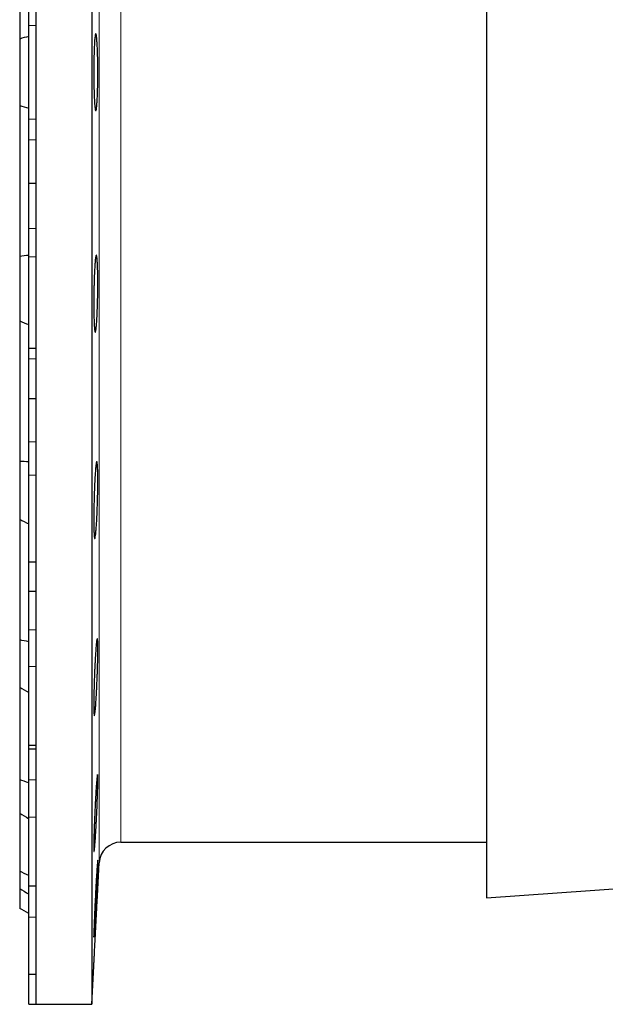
# Model space of a CAD drawing. Header units: millimetres. Extents: x 518 to 2665, y 122 to 2950.
# Tile 4 of 9: x 518 to 843, y 1885 to 2432. Entities that reach past the tile are written whole.
import ezdxf

# ---------------------------------------------------------------- set-up
doc = ezdxf.new("R2010")
doc.units = ezdxf.units.MM

msp = doc.modelspace()

# ---------------------------------------------------------------- linework, layer by layer
at = {"color": 7, "linetype": 'Continuous', "lineweight": 25}
for p, q in [((558.44, 2920.46), (558.44, 1885.46)), ((777.44, 2861.32), (777.44, 1944.61)), ((527.44, 2536.9), (527.44, 2402.96)), ((518.44, 2505.28), (518.44, 2421.44)), ((523.44, 2428.94), (523.44, 2440.44)), ((523.44, 2376.99), (523.44, 2428.94)), ((518.44, 2421.44), (518.44, 2384.49)), ((527.44, 2402.96), (527.44, 2269.03)), ((518.44, 2384.49), (518.44, 2300.65)), ((523.44, 2365.49), (523.44, 2376.99)), ((523.44, 2341.15), (523.44, 2365.49)), ((527.44, 2341.15), (523.44, 2341.15)), ((523.44, 2316.17), (523.44, 2341.15)), ((523.44, 2300.58), (523.44, 2316.17)), ((518.44, 2300.65), (518.44, 2264.97)), ((523.44, 2249.75), (523.44, 2300.58)), ((527.44, 2269.03), (527.44, 2144.21)), ((518.44, 2264.97), (518.44, 2186.84)), ((523.44, 2249.75), (527.44, 2249.75)), ((523.44, 2243.77), (523.44, 2249.75)), ((523.44, 2221.72), (523.44, 2243.77)), ((527.44, 2221.72), (523.44, 2221.72)), ((523.44, 2197.81), (523.44, 2221.72)), ((523.44, 2179.2), (523.44, 2197.81)), ((518.44, 2186.84), (518.44, 2154.84)), ((523.44, 2131.21), (523.44, 2179.2)), ((518.44, 2154.84), (518.44, 2087.76)), ((527.44, 2144.21), (527.44, 2037.04)), ((523.44, 2131.21), (527.44, 2131.21)), ((523.44, 2114.65), (523.44, 2131.21)), ((527.44, 2114.65), (523.44, 2114.65)), ((523.44, 2093.44), (523.44, 2114.65)), ((523.44, 2073.06), (523.44, 2093.44)), ((518.44, 2087.76), (518.44, 2061.63)), ((523.44, 2029.42), (523.44, 2073.06)), ((518.44, 2061.63), (518.44, 2010.15)), ((527.44, 2037.04), (527.44, 1954.8)), ((523.44, 2029.42), (527.44, 2029.42)), ((523.44, 2027.22), (523.44, 2029.42)), ((527.44, 2027.22), (523.44, 2027.22)), ((523.44, 2010.15), (523.44, 2027.22)), ((518.44, 2010.15), (518.44, 1991.68)), ((523.44, 1989.41), (523.44, 2010.15)), ((518.44, 1991.68), (518.44, 1959.32)), ((523.44, 1951.31), (523.44, 1989.41)), ((574.55, 1975.46), (777.44, 1975.46)), ((561.79, 1949.32), (562.56, 1964.09)), ((518.44, 1959.34), (518.44, 1949.76)), ((777.44, 1944.61), (1020.62, 1961.61)), ((527.44, 1954.8), (527.44, 1903.1)), ((518.44, 1949.76), (518.44, 1938.72)), ((523.44, 1951.31), (527.44, 1951.31)), ((523.44, 1933.94), (523.44, 1951.31)), ((523.44, 1902.21), (523.44, 1933.94)), ((527.44, 1903.1), (527.44, 1885.46)), ((558.44, 1885.46), (559.55, 1906.61)), ((523.44, 1902.21), (527.44, 1902.21)), ((523.44, 1885.46), (523.44, 1902.21)), ((523.44, 1885.46), (527.44, 1885.46)), ((527.44, 1885.46), (558.44, 1885.46))]:
    msp.add_line(p, q, dxfattribs=at)
at = {"color": 8, "linetype": 'Continuous', "lineweight": 18}
for p, q in [((562.56, 2402.96), (562.56, 2841.84)), ((574.55, 2830.46), (574.55, 1975.46)), ((527.44, 2428.94), (523.44, 2428.94)), ((562.56, 1964.09), (562.56, 2402.96)), ((527.44, 2376.99), (523.44, 2376.99)), ((527.44, 2365.49), (523.44, 2365.49)), ((527.44, 2316.17), (523.44, 2316.17)), ((527.44, 2300.58), (523.44, 2300.58)), ((527.44, 2243.77), (523.44, 2243.77)), ((527.44, 2197.81), (523.44, 2197.81)), ((527.44, 2179.2), (523.44, 2179.2)), ((527.44, 2093.44), (523.44, 2093.44)), ((527.44, 2073.06), (523.44, 2073.06)), ((527.44, 2010.15), (523.44, 2010.15)), ((527.44, 1989.41), (523.44, 1989.41)), ((527.44, 1933.94), (523.44, 1933.94))]:
    msp.add_line(p, q, dxfattribs=at)
at = {"color": 7, "linetype": 'Continuous', "lineweight": 25}
msp.add_arc((574.55, 1963.46), 12, 90, 177, dxfattribs=at)
for points in [[(523.44, 2422.82), (521.76, 2422.44), (520.09, 2421.98), (518.44, 2421.44)], [(518.44, 2384.49), (520.09, 2383.95), (521.76, 2383.49), (523.44, 2383.11)], [(523.44, 2301.25), (521.76, 2301.13), (520.09, 2300.94), (518.44, 2300.65)], [(518.44, 2264.97), (520.09, 2264.2), (521.76, 2263.52), (523.44, 2262.9)], [(523.44, 2186.62), (521.76, 2186.77), (520.09, 2186.84), (518.44, 2186.84)], [(518.44, 2154.84), (520.09, 2153.91), (521.76, 2153.04), (523.44, 2152.23)], [(523.44, 2086.73), (521.76, 2087.13), (520.09, 2087.48), (518.44, 2087.76)], [(518.44, 2061.63), (520.09, 2060.59), (521.76, 2059.6), (523.44, 2058.65)], [(523.44, 2008.39), (521.76, 2009.03), (520.09, 2009.62), (518.44, 2010.15)], [(518.44, 1991.68), (520.09, 1990.6), (521.76, 1989.55), (523.44, 1988.54)], [(523.44, 1956.94), (521.76, 1957.76), (520.09, 1958.56), (518.44, 1959.32)], [(518.44, 1949.76), (520.09, 1948.72), (521.76, 1947.69), (523.44, 1946.66)], [(523.44, 1935.89), (521.76, 1936.84), (520.09, 1937.79), (518.44, 1938.72)]]:
    msp.add_open_spline(points, degree=3, dxfattribs=at)
for points, knots in [([(561.45, 2387.83), (561.39, 2386.84), (561.33, 2385.95), (561.24, 2384.79), (561.21, 2384.44), (561.14, 2383.78), (561.11, 2383.47), (561.01, 2382.67), (560.93, 2382.27), (560.83, 2381.86), (560.79, 2381.76), (560.72, 2381.62), (560.68, 2381.59), (560.57, 2381.59), (560.5, 2381.73), (560.41, 2382.07), (560.39, 2382.15), (560.35, 2382.32), (560.34, 2382.41), (560.29, 2382.72), (560.22, 2383.19), (560.15, 2383.78), (560.11, 2384.28), (560.09, 2384.45), (560.06, 2384.81), (560.04, 2385), (559.97, 2385.98), (559.91, 2386.86), (559.84, 2388.34), (559.82, 2388.86), (559.78, 2389.68), (559.77, 2389.95), (559.75, 2390.52), (559.74, 2390.81), (559.69, 2392.26), (559.66, 2393.49), (559.62, 2395.43), (559.6, 2396.1), (559.58, 2397.44), (559.58, 2398.12), (559.56, 2400.17), (559.55, 2401.56), (559.55, 2403.68), (559.55, 2404.38), (559.56, 2405.77), (559.56, 2406.46), (559.58, 2407.83), (559.58, 2408.5), (559.61, 2409.84), (559.62, 2410.51), (559.66, 2412.46), (559.69, 2413.68), (559.75, 2415.43), (559.77, 2415.99), (559.82, 2417.08), (559.84, 2417.6), (559.92, 2419.08), (559.97, 2419.96), (560.06, 2421.13), (560.09, 2421.49), (560.15, 2422.15), (560.19, 2422.45), (560.25, 2422.98), (560.29, 2423.22), (560.34, 2423.52), (560.36, 2423.61), (560.39, 2423.78), (560.41, 2423.86), (560.5, 2424.2), (560.57, 2424.34), (560.68, 2424.34), (560.72, 2424.31), (560.77, 2424.2), (560.79, 2424.16), (560.83, 2424.06), (560.85, 2424), (560.94, 2423.65), (561.01, 2423.25), (561.09, 2422.58), (561.11, 2422.44), (561.14, 2422.14), (561.16, 2421.98), (561.21, 2421.49), (561.24, 2421.13), (561.34, 2419.97), (561.39, 2419.08), (561.47, 2417.59), (561.5, 2417.07), (561.55, 2415.99), (561.57, 2415.43), (561.61, 2414.27), (561.63, 2413.67), (561.67, 2412.44), (561.69, 2411.8), (561.73, 2409.85), (561.75, 2408.52), (561.77, 2406.46), (561.78, 2405.77), (561.79, 2404.36), (561.79, 2403.66), (561.79, 2401.57), (561.78, 2400.18), (561.76, 2398.12), (561.75, 2397.43), (561.73, 2396.09), (561.71, 2395.43), (561.69, 2394.14), (561.67, 2393.51), (561.63, 2392.28), (561.61, 2391.67), (561.55, 2389.92), (561.5, 2388.83), (561.45, 2387.83)], [0, 0, 0, 0, 0.03125, 0.03125, 0.046875, 0.046875, 0.0625, 0.0625, 0.09375, 0.09375, 0.109375, 0.109375, 0.125, 0.125, 0.15625, 0.15625, 0.164063, 0.164063, 0.171875, 0.171875, 0.1875, 0.203125, 0.203125, 0.210938, 0.210938, 0.21875, 0.21875, 0.25, 0.25, 0.265625, 0.265625, 0.273438, 0.273438, 0.28125, 0.28125, 0.3125, 0.3125, 0.328125, 0.328125, 0.34375, 0.34375, 0.375, 0.375, 0.390625, 0.390625, 0.40625, 0.40625, 0.421875, 0.421875, 0.4375, 0.4375, 0.46875, 0.46875, 0.484375, 0.484375, 0.5, 0.5, 0.53125, 0.53125, 0.546875, 0.546875, 0.5625, 0.5625, 0.578125, 0.578125, 0.585937, 0.585937, 0.59375, 0.59375, 0.625, 0.625, 0.640625, 0.640625, 0.648437, 0.648437, 0.65625, 0.65625, 0.6875, 0.6875, 0.695312, 0.695312, 0.703125, 0.703125, 0.71875, 0.71875, 0.75, 0.75, 0.765625, 0.765625, 0.78125, 0.78125, 0.796875, 0.796875, 0.8125, 0.8125, 0.84375, 0.84375, 0.859375, 0.859375, 0.875, 0.875, 0.90625, 0.90625, 0.921875, 0.921875, 0.9375, 0.9375, 0.953125, 0.953125, 0.96875, 0.96875, 1, 1, 1, 1]), ([(561.21, 2264.9), (561.14, 2263.9), (561.08, 2263.02), (560.97, 2261.86), (560.93, 2261.5), (560.86, 2260.84), (560.83, 2260.54), (560.72, 2259.74), (560.64, 2259.33), (560.53, 2258.92), (560.5, 2258.82), (560.43, 2258.68), (560.39, 2258.65), (560.29, 2258.65), (560.22, 2258.79), (560.14, 2259.13), (560.12, 2259.21), (560.09, 2259.38), (560.07, 2259.47), (560.03, 2259.78), (559.97, 2260.25), (559.92, 2260.84), (559.88, 2261.34), (559.86, 2261.51), (559.84, 2261.87), (559.83, 2262.06), (559.77, 2263.04), (559.73, 2263.92), (559.68, 2265.4), (559.66, 2265.92), (559.64, 2266.73), (559.63, 2267.01), (559.62, 2267.58), (559.61, 2267.87), (559.58, 2269.32), (559.57, 2270.55), (559.55, 2272.49), (559.55, 2273.16), (559.55, 2274.5), (559.55, 2275.18), (559.56, 2277.23), (559.57, 2278.62), (559.59, 2280.74), (559.61, 2281.44), (559.63, 2282.83), (559.64, 2283.52), (559.67, 2284.88), (559.69, 2285.56), (559.73, 2286.9), (559.75, 2287.57), (559.81, 2289.51), (559.86, 2290.74), (559.94, 2292.48), (559.97, 2293.05), (560.03, 2294.14), (560.06, 2294.66), (560.15, 2296.13), (560.22, 2297.02), (560.32, 2298.19), (560.36, 2298.55), (560.43, 2299.21), (560.46, 2299.51), (560.53, 2300.04), (560.57, 2300.28), (560.62, 2300.58), (560.64, 2300.67), (560.68, 2300.84), (560.7, 2300.92), (560.79, 2301.26), (560.86, 2301.4), (560.97, 2301.4), (561.01, 2301.37), (561.06, 2301.26), (561.08, 2301.22), (561.11, 2301.12), (561.13, 2301.06), (561.21, 2300.72), (561.27, 2300.31), (561.35, 2299.65), (561.36, 2299.51), (561.39, 2299.2), (561.41, 2299.05), (561.45, 2298.55), (561.47, 2298.19), (561.55, 2297.03), (561.59, 2296.15), (561.65, 2294.65), (561.67, 2294.13), (561.7, 2293.05), (561.71, 2292.49), (561.74, 2291.33), (561.75, 2290.74), (561.77, 2289.5), (561.77, 2288.86), (561.79, 2286.91), (561.79, 2285.58), (561.78, 2283.52), (561.78, 2282.83), (561.77, 2281.43), (561.76, 2280.72), (561.73, 2278.63), (561.7, 2277.24), (561.65, 2275.18), (561.63, 2274.49), (561.59, 2273.15), (561.57, 2272.49), (561.52, 2271.21), (561.5, 2270.58), (561.45, 2269.34), (561.42, 2268.74), (561.34, 2266.98), (561.27, 2265.89), (561.21, 2264.9)], [0, 0, 0, 0, 0.03125, 0.03125, 0.046875, 0.046875, 0.0625, 0.0625, 0.09375, 0.09375, 0.109375, 0.109375, 0.125, 0.125, 0.15625, 0.15625, 0.164062, 0.164062, 0.171875, 0.171875, 0.1875, 0.203125, 0.203125, 0.210937, 0.210937, 0.21875, 0.21875, 0.25, 0.25, 0.265625, 0.265625, 0.273437, 0.273437, 0.28125, 0.28125, 0.3125, 0.3125, 0.328125, 0.328125, 0.34375, 0.34375, 0.375, 0.375, 0.390625, 0.390625, 0.40625, 0.40625, 0.421875, 0.421875, 0.4375, 0.4375, 0.46875, 0.46875, 0.484375, 0.484375, 0.5, 0.5, 0.53125, 0.53125, 0.546875, 0.546875, 0.5625, 0.5625, 0.578125, 0.578125, 0.585937, 0.585937, 0.59375, 0.59375, 0.625, 0.625, 0.640625, 0.640625, 0.648437, 0.648437, 0.65625, 0.65625, 0.6875, 0.6875, 0.695312, 0.695312, 0.703125, 0.703125, 0.71875, 0.71875, 0.75, 0.75, 0.765625, 0.765625, 0.78125, 0.78125, 0.796875, 0.796875, 0.8125, 0.8125, 0.84375, 0.84375, 0.859375, 0.859375, 0.875, 0.875, 0.90625, 0.90625, 0.921875, 0.921875, 0.9375, 0.9375, 0.953125, 0.953125, 0.96875, 0.96875, 1, 1, 1, 1]), ([(560.93, 2150.35), (560.86, 2149.35), (560.79, 2148.46), (560.68, 2147.31), (560.64, 2146.95), (560.57, 2146.28), (560.53, 2145.98), (560.43, 2145.18), (560.36, 2144.78), (560.25, 2144.37), (560.22, 2144.26), (560.15, 2144.12), (560.12, 2144.09), (560.03, 2144.09), (559.97, 2144.22), (559.9, 2144.57), (559.89, 2144.64), (559.86, 2144.81), (559.85, 2144.91), (559.82, 2145.21), (559.77, 2145.68), (559.73, 2146.28), (559.7, 2146.77), (559.69, 2146.94), (559.68, 2147.3), (559.67, 2147.49), (559.63, 2148.47), (559.6, 2149.36), (559.58, 2150.83), (559.57, 2151.35), (559.56, 2152.17), (559.56, 2152.45), (559.55, 2153.01), (559.55, 2153.3), (559.55, 2154.75), (559.55, 2155.98), (559.56, 2157.92), (559.57, 2158.59), (559.58, 2159.94), (559.59, 2160.61), (559.63, 2162.66), (559.66, 2164.05), (559.71, 2166.17), (559.73, 2166.87), (559.77, 2168.26), (559.79, 2168.95), (559.84, 2170.32), (559.86, 2170.99), (559.92, 2172.33), (559.94, 2173), (560.03, 2174.94), (560.09, 2176.17), (560.19, 2177.91), (560.22, 2178.48), (560.29, 2179.57), (560.32, 2180.09), (560.43, 2181.57), (560.5, 2182.45), (560.61, 2183.62), (560.64, 2183.98), (560.72, 2184.64), (560.79, 2185.24), (560.86, 2185.71), (560.92, 2186.01), (560.93, 2186.11), (560.97, 2186.28), (560.99, 2186.36), (561.08, 2186.7), (561.14, 2186.84), (561.24, 2186.84), (561.27, 2186.81), (561.32, 2186.7), (561.33, 2186.66), (561.36, 2186.56), (561.38, 2186.5), (561.45, 2186.16), (561.5, 2185.76), (561.56, 2185.09), (561.57, 2184.95), (561.59, 2184.65), (561.6, 2184.49), (561.63, 2183.99), (561.65, 2183.63), (561.7, 2182.47), (561.73, 2181.59), (561.76, 2180.1), (561.77, 2179.57), (561.78, 2178.49), (561.78, 2177.93), (561.79, 2176.78), (561.79, 2176.18), (561.79, 2174.94), (561.78, 2174.3), (561.77, 2172.36), (561.75, 2171.02), (561.71, 2168.97), (561.7, 2168.28), (561.67, 2166.87), (561.65, 2166.17), (561.59, 2164.08), (561.55, 2162.69), (561.48, 2160.62), (561.45, 2159.94), (561.39, 2158.6), (561.36, 2157.94), (561.31, 2156.65), (561.27, 2156.02), (561.21, 2154.79), (561.18, 2154.19), (561.08, 2152.43), (561.01, 2151.34), (560.93, 2150.35)], [0, 0, 0, 0, 0.03125, 0.03125, 0.046875, 0.046875, 0.0625, 0.0625, 0.09375, 0.09375, 0.109375, 0.109375, 0.125, 0.125, 0.15625, 0.15625, 0.164063, 0.164063, 0.171875, 0.171875, 0.1875, 0.203125, 0.203125, 0.210938, 0.210938, 0.21875, 0.21875, 0.25, 0.25, 0.265625, 0.265625, 0.273437, 0.273437, 0.28125, 0.28125, 0.3125, 0.3125, 0.328125, 0.328125, 0.34375, 0.34375, 0.375, 0.375, 0.390625, 0.390625, 0.40625, 0.40625, 0.421875, 0.421875, 0.4375, 0.4375, 0.46875, 0.46875, 0.484375, 0.484375, 0.5, 0.5, 0.53125, 0.53125, 0.546875, 0.546875, 0.5625, 0.578125, 0.578125, 0.585937, 0.585937, 0.59375, 0.59375, 0.625, 0.625, 0.640625, 0.640625, 0.648437, 0.648437, 0.65625, 0.65625, 0.6875, 0.6875, 0.695312, 0.695312, 0.703125, 0.703125, 0.71875, 0.71875, 0.75, 0.75, 0.765625, 0.765625, 0.78125, 0.78125, 0.796875, 0.796875, 0.8125, 0.8125, 0.84375, 0.84375, 0.859375, 0.859375, 0.875, 0.875, 0.90625, 0.90625, 0.921875, 0.921875, 0.9375, 0.9375, 0.953125, 0.953125, 0.96875, 0.96875, 1, 1, 1, 1]), ([(560.64, 2051.98), (560.57, 2050.98), (560.5, 2050.1), (560.39, 2048.94), (560.36, 2048.58), (560.29, 2047.92), (560.25, 2047.61), (560.15, 2046.81), (560.09, 2046.4), (560, 2045.99), (559.97, 2045.89), (559.92, 2045.75), (559.89, 2045.71), (559.81, 2045.71), (559.77, 2045.85), (559.72, 2046.19), (559.71, 2046.27), (559.69, 2046.44), (559.68, 2046.53), (559.66, 2046.83), (559.63, 2047.3), (559.61, 2047.9), (559.59, 2048.39), (559.59, 2048.56), (559.58, 2048.92), (559.57, 2049.11), (559.56, 2050.09), (559.55, 2050.98), (559.55, 2052.45), (559.55, 2052.97), (559.56, 2053.79), (559.56, 2054.07), (559.56, 2054.63), (559.57, 2054.92), (559.58, 2056.37), (559.6, 2057.6), (559.64, 2059.54), (559.66, 2060.21), (559.69, 2061.55), (559.71, 2062.23), (559.77, 2064.28), (559.81, 2065.67), (559.89, 2067.78), (559.92, 2068.49), (559.97, 2069.87), (560, 2070.56), (560.06, 2071.93), (560.09, 2072.61), (560.15, 2073.95), (560.19, 2074.62), (560.29, 2076.56), (560.35, 2077.78), (560.46, 2079.53), (560.5, 2080.09), (560.57, 2081.18), (560.61, 2081.7), (560.72, 2083.18), (560.79, 2084.06), (560.9, 2085.24), (560.93, 2085.6), (561.01, 2086.26), (561.07, 2086.86), (561.14, 2087.33), (561.19, 2087.64), (561.21, 2087.73), (561.24, 2087.9), (561.26, 2087.98), (561.33, 2088.32), (561.39, 2088.46), (561.47, 2088.46), (561.5, 2088.43), (561.54, 2088.33), (561.55, 2088.29), (561.57, 2088.19), (561.58, 2088.13), (561.63, 2087.79), (561.67, 2087.38), (561.71, 2086.72), (561.71, 2086.58), (561.73, 2086.28), (561.73, 2086.12), (561.75, 2085.62), (561.76, 2085.26), (561.78, 2084.1), (561.79, 2083.22), (561.79, 2081.73), (561.79, 2081.2), (561.78, 2080.12), (561.77, 2079.57), (561.76, 2078.41), (561.75, 2077.81), (561.73, 2076.57), (561.71, 2075.93), (561.67, 2073.99), (561.64, 2072.66), (561.57, 2070.6), (561.55, 2069.91), (561.5, 2068.5), (561.48, 2067.8), (561.4, 2065.71), (561.34, 2064.32), (561.24, 2062.26), (561.21, 2061.57), (561.14, 2060.23), (561.11, 2059.58), (561.04, 2058.29), (561.01, 2057.66), (560.94, 2056.43), (560.9, 2055.82), (560.79, 2054.06), (560.72, 2052.98), (560.64, 2051.98)], [0, 0, 0, 0, 0.03125, 0.03125, 0.046875, 0.046875, 0.0625, 0.0625, 0.09375, 0.09375, 0.109375, 0.109375, 0.125, 0.125, 0.15625, 0.15625, 0.164062, 0.164062, 0.171875, 0.171875, 0.1875, 0.203125, 0.203125, 0.210937, 0.210937, 0.21875, 0.21875, 0.25, 0.25, 0.265625, 0.265625, 0.273437, 0.273437, 0.28125, 0.28125, 0.3125, 0.3125, 0.328125, 0.328125, 0.34375, 0.34375, 0.375, 0.375, 0.390625, 0.390625, 0.40625, 0.40625, 0.421875, 0.421875, 0.4375, 0.4375, 0.46875, 0.46875, 0.484375, 0.484375, 0.5, 0.5, 0.53125, 0.53125, 0.546875, 0.546875, 0.5625, 0.578125, 0.578125, 0.585937, 0.585937, 0.59375, 0.59375, 0.625, 0.625, 0.640625, 0.640625, 0.648437, 0.648437, 0.65625, 0.65625, 0.6875, 0.6875, 0.695312, 0.695312, 0.703125, 0.703125, 0.71875, 0.71875, 0.75, 0.75, 0.765625, 0.765625, 0.78125, 0.78125, 0.796875, 0.796875, 0.8125, 0.8125, 0.84375, 0.84375, 0.859375, 0.859375, 0.875, 0.875, 0.90625, 0.90625, 0.921875, 0.921875, 0.9375, 0.9375, 0.953125, 0.953125, 0.96875, 0.96875, 1, 1, 1, 1]), ([(560.36, 1976.5), (560.29, 1975.5), (560.22, 1974.62), (560.12, 1973.46), (560.09, 1973.1), (560.03, 1972.43), (560, 1972.13), (559.92, 1971.33), (559.86, 1970.92), (559.79, 1970.51), (559.77, 1970.4), (559.73, 1970.26), (559.71, 1970.23), (559.66, 1970.23), (559.63, 1970.36), (559.6, 1970.7), (559.59, 1970.78), (559.59, 1970.95), (559.58, 1971.04), (559.57, 1971.34), (559.56, 1971.81), (559.55, 1972.41), (559.55, 1972.9), (559.55, 1973.07), (559.55, 1973.44), (559.55, 1973.62), (559.56, 1974.6), (559.57, 1975.48), (559.59, 1976.96), (559.6, 1977.48), (559.62, 1978.3), (559.63, 1978.58), (559.64, 1979.14), (559.65, 1979.43), (559.69, 1980.88), (559.73, 1982.11), (559.79, 1984.05), (559.81, 1984.71), (559.86, 1986.06), (559.89, 1986.73), (559.97, 1988.78), (560.03, 1990.17), (560.15, 1992.99), (560.22, 1994.38), (560.32, 1996.43), (560.35, 1997.11), (560.42, 1998.45), (560.46, 1999.12), (560.57, 2001.06), (560.64, 2002.29), (560.75, 2004.03), (560.79, 2004.59), (560.86, 2005.68), (560.9, 2006.2), (561, 2007.68), (561.07, 2008.57), (561.18, 2009.74), (561.21, 2010.11), (561.27, 2010.77), (561.33, 2011.37), (561.39, 2011.84), (561.43, 2012.15), (561.45, 2012.24), (561.47, 2012.41), (561.49, 2012.49), (561.55, 2012.84), (561.59, 2012.97), (561.65, 2012.98), (561.67, 2012.95), (561.69, 2012.85), (561.7, 2012.8), (561.71, 2012.7), (561.72, 2012.64), (561.75, 2012.3), (561.77, 2011.9), (561.78, 2011.23), (561.78, 2011.09), (561.79, 2010.79), (561.79, 2010.63), (561.79, 2010.14), (561.79, 2009.78), (561.78, 2008.62), (561.77, 2007.74), (561.74, 2006.24), (561.73, 2005.72), (561.7, 2004.64), (561.69, 2004.08), (561.65, 2002.93), (561.63, 2002.33), (561.59, 2001.1), (561.57, 2000.45), (561.5, 1998.51), (561.45, 1997.18), (561.37, 1995.13), (561.34, 1994.43), (561.27, 1993.03), (561.24, 1992.33), (561.15, 1990.24), (561.08, 1988.85), (560.97, 1986.79), (560.94, 1986.1), (560.86, 1984.76), (560.83, 1984.1), (560.76, 1982.82), (560.72, 1982.19), (560.65, 1980.95), (560.61, 1980.35), (560.5, 1978.59), (560.43, 1977.5), (560.36, 1976.5)], [0, 0, 0, 0, 0.03125, 0.03125, 0.046875, 0.046875, 0.0625, 0.0625, 0.09375, 0.09375, 0.109375, 0.109375, 0.125, 0.125, 0.15625, 0.15625, 0.164062, 0.164062, 0.171875, 0.171875, 0.1875, 0.203125, 0.203125, 0.210937, 0.210937, 0.21875, 0.21875, 0.25, 0.25, 0.265625, 0.265625, 0.273437, 0.273437, 0.28125, 0.28125, 0.3125, 0.3125, 0.328125, 0.328125, 0.34375, 0.34375, 0.375, 0.375, 0.40625, 0.40625, 0.421875, 0.421875, 0.4375, 0.4375, 0.46875, 0.46875, 0.484375, 0.484375, 0.5, 0.5, 0.53125, 0.53125, 0.546875, 0.546875, 0.5625, 0.578125, 0.578125, 0.585937, 0.585937, 0.59375, 0.59375, 0.625, 0.625, 0.640625, 0.640625, 0.648437, 0.648437, 0.65625, 0.65625, 0.6875, 0.6875, 0.695313, 0.695313, 0.703125, 0.703125, 0.71875, 0.71875, 0.75, 0.75, 0.765625, 0.765625, 0.78125, 0.78125, 0.796875, 0.796875, 0.8125, 0.8125, 0.84375, 0.84375, 0.859375, 0.859375, 0.875, 0.875, 0.90625, 0.90625, 0.921875, 0.921875, 0.9375, 0.9375, 0.953125, 0.953125, 0.96875, 0.96875, 1, 1, 1, 1]), ([(560.09, 1929.06), (560.03, 1928.06), (559.97, 1927.17), (559.89, 1926.01), (559.87, 1925.65), (559.82, 1924.99), (559.79, 1924.68), (559.73, 1923.87), (559.69, 1923.47), (559.64, 1923.06), (559.63, 1922.95), (559.61, 1922.81), (559.59, 1922.78), (559.57, 1922.77), (559.56, 1922.91), (559.55, 1923.25), (559.55, 1923.32), (559.55, 1923.49), (559.55, 1923.59), (559.55, 1923.89), (559.56, 1924.36), (559.57, 1924.95), (559.58, 1925.45), (559.58, 1925.62), (559.59, 1925.98), (559.6, 1926.17), (559.63, 1927.15), (559.66, 1928.03), (559.71, 1929.51), (559.73, 1930.02), (559.76, 1930.84), (559.77, 1931.12), (559.79, 1931.68), (559.8, 1931.97), (559.86, 1933.42), (559.91, 1934.65), (560, 1936.59), (560.03, 1937.25), (560.09, 1938.6), (560.12, 1939.27), (560.22, 1941.32), (560.28, 1942.71), (560.42, 1945.53), (560.5, 1946.92), (560.6, 1948.97), (560.64, 1949.64), (560.71, 1950.99), (560.75, 1951.65), (560.86, 1953.6), (560.93, 1954.82), (561.04, 1956.57), (561.07, 1957.13), (561.14, 1958.22), (561.18, 1958.74), (561.27, 1960.23), (561.33, 1961.11), (561.42, 1962.29), (561.45, 1962.65), (561.5, 1963.31), (561.55, 1963.91), (561.59, 1964.38), (561.62, 1964.69), (561.63, 1964.79), (561.65, 1964.96), (561.66, 1965.04), (561.7, 1965.38), (561.73, 1965.52), (561.76, 1965.53), (561.77, 1965.49), (561.78, 1965.39), (561.78, 1965.35), (561.78, 1965.25), (561.79, 1965.19), (561.79, 1964.85), (561.79, 1964.45), (561.78, 1963.78), (561.77, 1963.64), (561.77, 1963.34), (561.76, 1963.18), (561.75, 1962.69), (561.74, 1962.33), (561.7, 1961.17), (561.67, 1960.29), (561.61, 1958.79), (561.59, 1958.27), (561.55, 1957.19), (561.53, 1956.64), (561.48, 1955.48), (561.45, 1954.88), (561.39, 1953.65), (561.37, 1953.01), (561.28, 1951.07), (561.21, 1949.73), (561.11, 1947.68), (561.08, 1946.99), (561.01, 1945.58), (560.97, 1944.89), (560.87, 1942.79), (560.79, 1941.41), (560.68, 1939.34), (560.65, 1938.66), (560.57, 1937.32), (560.54, 1936.66), (560.46, 1935.37), (560.43, 1934.74), (560.36, 1933.51), (560.32, 1932.9), (560.22, 1931.14), (560.15, 1930.06), (560.09, 1929.06)], [0, 0, 0, 0, 0.03125, 0.03125, 0.046875, 0.046875, 0.0625, 0.0625, 0.09375, 0.09375, 0.109375, 0.109375, 0.125, 0.125, 0.15625, 0.15625, 0.164063, 0.164063, 0.171875, 0.171875, 0.1875, 0.203125, 0.203125, 0.210938, 0.210938, 0.21875, 0.21875, 0.25, 0.25, 0.265625, 0.265625, 0.273438, 0.273438, 0.28125, 0.28125, 0.3125, 0.3125, 0.328125, 0.328125, 0.34375, 0.34375, 0.375, 0.375, 0.40625, 0.40625, 0.421875, 0.421875, 0.4375, 0.4375, 0.46875, 0.46875, 0.484375, 0.484375, 0.5, 0.5, 0.53125, 0.53125, 0.546875, 0.546875, 0.5625, 0.578125, 0.578125, 0.585938, 0.585938, 0.59375, 0.59375, 0.625, 0.625, 0.640625, 0.640625, 0.648438, 0.648438, 0.65625, 0.65625, 0.6875, 0.6875, 0.695313, 0.695313, 0.703125, 0.703125, 0.71875, 0.71875, 0.75, 0.75, 0.765625, 0.765625, 0.78125, 0.78125, 0.796875, 0.796875, 0.8125, 0.8125, 0.84375, 0.84375, 0.859375, 0.859375, 0.875, 0.875, 0.90625, 0.90625, 0.921875, 0.921875, 0.9375, 0.9375, 0.953125, 0.953125, 0.96875, 0.96875, 1, 1, 1, 1]), ([(559.55, 1906.61), (559.55, 1906.61), (559.55, 1906.6), (559.56, 1906.77), (559.57, 1907.1), (559.6, 1907.57), (559.63, 1908.18), (559.67, 1908.94), (559.71, 1909.84), (559.76, 1910.86), (559.82, 1911.99), (559.88, 1913.25), (559.95, 1914.62), (560.03, 1916.07), (560.11, 1917.6), (560.19, 1919.22), (560.28, 1920.91), (560.37, 1922.62), (560.46, 1924.38), (560.55, 1926.18), (560.64, 1927.99), (560.74, 1929.79), (560.83, 1931.57), (560.93, 1933.35), (561.02, 1935.08), (561.11, 1936.75), (561.19, 1938.36), (561.28, 1939.91), (561.36, 1941.37), (561.43, 1942.72), (561.5, 1943.97), (561.56, 1945.12), (561.61, 1946.14), (561.66, 1947.02), (561.7, 1947.77), (561.74, 1948.39), (561.76, 1948.86), (561.78, 1949.17), (561.79, 1949.33), (561.79, 1949.32), (561.79, 1949.32)], [0, 0, 0, 0, 0.017024, 0.044212, 0.0714, 0.097812, 0.124225, 0.151404, 0.178583, 0.205008, 0.231434, 0.258626, 0.285818, 0.312273, 0.338728, 0.365949, 0.39317, 0.419658, 0.446146, 0.473402, 0.500658, 0.527169, 0.553681, 0.580962, 0.608244, 0.634758, 0.661273, 0.688559, 0.715845, 0.742339, 0.768833, 0.796099, 0.823365, 0.849824, 0.876282, 0.903512, 0.930741, 0.957164, 0.983588, 1, 1, 1, 1])]:
    msp.add_open_spline(points, degree=3, knots=knots, dxfattribs=at)

doc.saveas('drawing.dxf')
